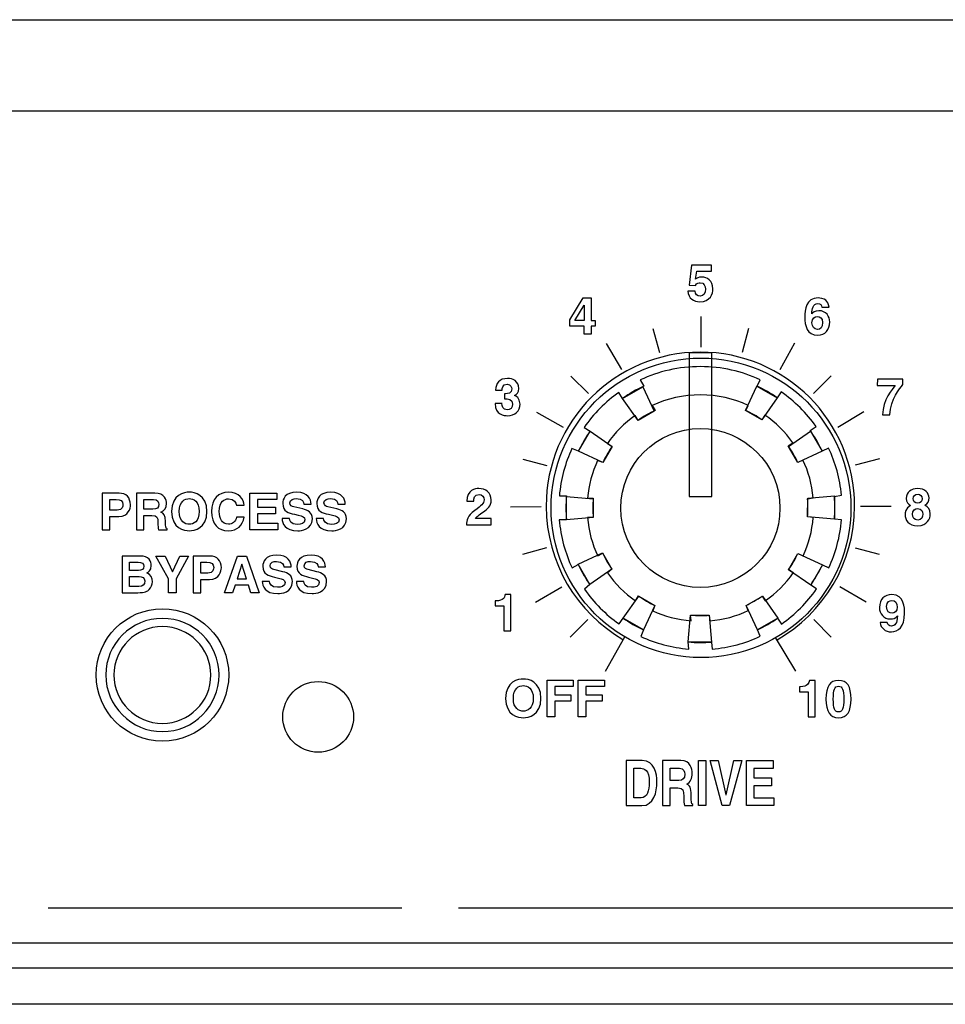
# Model space of a CAD drawing. Extents: x -133.2 to -114.2, y 153.6 to 155.3.
# Tile 4 of 14: x -128.3 to -126.6, y 153.6 to 155.3. Entities that reach past the tile are written whole.
import ezdxf

# ---------------------------------------------------------------- set-up
doc = ezdxf.new("R2010")
doc.units = 0
doc.header["$MEASUREMENT"] = 0
doc.layers.add('LAYER_1', color=160, linetype='CONTINUOUS')

# ---------------------------------------------------------------- blocks, each defined once
blk = doc.blocks.new('AI9-BLK133')
at = {"layer": 'LAYER_1', "color": 7}
for points in [[(1.796, -1.796), (2.256, -1.336), (2.54, -0.701), (2.54, 0), (2.54, 1.403), (1.403, 2.54), (0, 2.54), (-0.701, 2.54), (-1.336, 2.256), (-1.796, 1.796)], [(-1.796, 1.796), (-2.256, 1.336), (-2.54, 0.701), (-2.54, 0), (-2.54, -1.403), (-1.403, -2.54), (0, -2.54), (0.701, -2.54), (1.336, -2.256), (1.796, -1.796)], [(1.536, -1.536), (1.929, -1.142), (2.172, -0.6), (2.172, 0), (2.172, 1.199), (1.199, 2.172), (0, 2.172), (-0.6, 2.172), (-1.143, 1.929), (-1.536, 1.536)], [(-1.536, 1.536), (-1.929, 1.143), (-2.172, 0.6), (-2.172, 0), (-2.172, -1.199), (-1.199, -2.172), (0, -2.172), (0.6, -2.172), (1.143, -1.928), (1.536, -1.536)]]:
    blk.add_open_spline(points, degree=3, knots=[0, 0, 0, 0, 1, 1, 1, 2, 2, 2, 3, 3, 3, 3], dxfattribs=at)
blk = doc.blocks.new('AI9-BLK132')
at = {"layer": 'LAYER_1', "color": 7}
for points in [[(0.481, 0.385), (0.481, 6.841), (-0.535, 6.841), (-0.535, 0.385)], [(-2.611, 5.315), (-2.1, 4.223), (-2.825, 3.805), (-3.518, 4.793)], [(3.417, 4.826), (2.727, 3.837), (2.002, 4.256), (2.511, 5.35)], [(-4.97, 3.331), (-3.982, 2.641), (-4.401, 1.917), (-5.494, 2.426)], [(5.44, 2.424), (4.349, 1.913), (3.931, 2.638), (4.918, 3.331)], [(-6.036, 0.394), (-4.835, 0.291), (-4.836, -0.546), (-6.037, -0.652)], [(5.985, -0.629), (4.784, -0.526), (4.785, 0.311), (5.986, 0.417)], [(-5.512, -2.653), (-4.42, -2.141), (-4.002, -2.867), (-4.99, -3.559)], [(4.919, -3.583), (3.93, -2.893), (4.35, -2.168), (5.443, -2.677)], [(-3.485, -5.072), (-2.795, -4.083), (-2.07, -4.502), (-2.579, -5.596)], [(2.539, -5.589), (2.028, -4.497), (2.753, -4.08), (3.446, -5.067)], [(-0.575, -6.139), (-0.472, -4.938), (0.365, -4.939), (0.471, -6.14)]]:
    blk.add_lwpolyline(points, close=True, dxfattribs=at)
blk.add_circle((0, -0.117), 6.725, dxfattribs=at)
for points in [[(2.52, 5.342), (2.834, 5.195), (3.134, 5.022), (3.417, 4.826), (3.417, 4.826), (3.593, 5.089), (3.593, 5.089), (4.201, 4.667), (4.731, 4.141), (5.159, 3.537), (5.159, 3.537), (4.899, 3.355), (4.899, 3.355), (5.106, 3.063), (5.287, 2.752), (5.44, 2.424), (5.44, 2.424), (5.724, 2.566), (5.724, 2.566), (6.031, 1.913), (6.229, 1.2), (6.297, 0.449), (6.297, 0.449), (5.983, 0.393), (5.983, 0.393), (5.998, 0.222), (6.005, 0.048), (6.005, -0.128), (6.005, -0.297), (5.998, -0.464), (5.985, -0.629), (5.985, -0.629), (6.301, -0.655), (6.301, -0.655), (6.238, -1.417), (6.041, -2.141), (5.733, -2.803), (5.733, -2.803), (5.444, -2.672), (5.444, -2.672), (5.295, -2.992), (5.119, -3.296), (4.919, -3.583), (4.919, -3.583), (5.183, -3.759), (5.183, -3.759), (4.754, -4.374), (4.219, -4.909), (3.604, -5.338), (3.604, -5.338), (3.427, -5.074), (3.427, -5.074), (3.148, -5.27), (2.851, -5.442), (2.539, -5.589), (2.539, -5.589), (2.658, -5.884), (2.658, -5.884), (1.992, -6.195), (1.263, -6.394), (0.496, -6.457), (0.496, -6.457), (0.471, -6.14), (0.471, -6.14), (0.307, -6.154), (0.141, -6.161), (-0.027, -6.161), (-0.212, -6.161), (-0.395, -6.152), (-0.576, -6.136), (-0.576, -6.136), (-0.55, -6.457), (-0.55, -6.457), (-1.312, -6.395), (-2.036, -6.198), (-2.698, -5.89), (-2.698, -5.89), (-2.579, -5.596), (-2.579, -5.596), (-2.902, -5.445), (-3.209, -5.267), (-3.497, -5.063), (-3.497, -5.063), (-3.674, -5.327), (-3.674, -5.327), (-4.279, -4.902), (-4.807, -4.373), (-5.232, -3.767), (-5.232, -3.767), (-4.99, -3.559), (-4.99, -3.559), (-5.185, -3.277), (-5.357, -2.977), (-5.503, -2.663), (-5.503, -2.663), (-5.781, -2.817), (-5.781, -2.817), (-6.093, -2.15), (-6.293, -1.421), (-6.356, -0.653), (-6.356, -0.653), (-6.037, -0.652), (-6.037, -0.652), (-6.052, -0.479), (-6.06, -0.305), (-6.06, -0.128), (-6.06, 0.056), (-6.052, 0.239), (-6.035, 0.419), (-6.035, 0.419), (-6.354, 0.42), (-6.354, 0.42), (-6.289, 1.173), (-6.093, 1.889), (-5.789, 2.545), (-5.789, 2.545), (-5.494, 2.426), (-5.494, 2.426), (-5.345, 2.744), (-5.17, 3.046), (-4.97, 3.331), (-4.97, 3.331), (-5.243, 3.495), (-5.243, 3.495), (-4.818, 4.105), (-4.289, 4.637), (-3.682, 5.066), (-3.682, 5.066), (-3.518, 4.793), (-3.518, 4.793), (-3.217, 5.006), (-2.896, 5.193), (-2.558, 5.35), (-2.558, 5.35), (-2.723, 5.623), (-2.723, 5.623), (-1.905, 6.007), (-0.991, 6.222), (-0.027, 6.222), (0.929, 6.222), (1.836, 6.01), (2.649, 5.632), (2.649, 5.632), (2.52, 5.342), (2.52, 5.342)], [(2.01, 4.25), (2.262, 4.133), (2.502, 3.994), (2.728, 3.837), (2.728, 3.837), (2.869, 4.048), (2.869, 4.048), (3.355, 3.71), (3.78, 3.289), (4.122, 2.806), (4.122, 2.806), (3.913, 2.66), (3.913, 2.66), (4.079, 2.427), (4.224, 2.177), (4.347, 1.916), (4.347, 1.916), (4.574, 2.029), (4.574, 2.029), (4.819, 1.507), (4.978, 0.936), (5.032, 0.336), (5.032, 0.336), (4.781, 0.291), (4.781, 0.291), (4.793, 0.153), (4.799, 0.014), (4.799, -0.126), (4.799, -0.261), (4.793, -0.395), (4.782, -0.527), (4.782, -0.527), (5.035, -0.548), (5.035, -0.548), (4.985, -1.157), (4.828, -1.737), (4.581, -2.266), (4.581, -2.266), (4.35, -2.161), (4.35, -2.161), (4.231, -2.417), (4.09, -2.661), (3.93, -2.89), (3.93, -2.89), (4.141, -3.031), (4.141, -3.031), (3.797, -3.522), (3.369, -3.951), (2.878, -4.294), (2.878, -4.294), (2.736, -4.083), (2.736, -4.083), (2.513, -4.24), (2.275, -4.378), (2.026, -4.495), (2.026, -4.495), (2.121, -4.731), (2.121, -4.731), (1.588, -4.98), (1.005, -5.139), (0.391, -5.189), (0.391, -5.189), (0.372, -4.936), (0.372, -4.936), (0.24, -4.947), (0.107, -4.952), (-0.027, -4.952), (-0.175, -4.952), (-0.322, -4.946), (-0.466, -4.933), (-0.466, -4.933), (-0.445, -5.189), (-0.445, -5.189), (-1.055, -5.139), (-1.634, -4.982), (-2.164, -4.736), (-2.164, -4.736), (-2.069, -4.5), (-2.069, -4.5), (-2.327, -4.38), (-2.573, -4.237), (-2.803, -4.074), (-2.803, -4.074), (-2.944, -4.285), (-2.944, -4.285), (-3.429, -3.945), (-3.851, -3.522), (-4.191, -3.037), (-4.191, -3.037), (-3.997, -2.871), (-3.997, -2.871), (-4.154, -2.645), (-4.291, -2.406), (-4.408, -2.154), (-4.408, -2.154), (-4.631, -2.277), (-4.631, -2.277), (-4.88, -1.744), (-5.04, -1.161), (-5.09, -0.546), (-5.09, -0.546), (-4.835, -0.545), (-4.835, -0.545), (-4.847, -0.407), (-4.853, -0.267), (-4.853, -0.126), (-4.853, 0.021), (-4.847, 0.167), (-4.834, 0.311), (-4.834, 0.311), (-5.089, 0.312), (-5.089, 0.312), (-5.037, 0.915), (-4.88, 1.488), (-4.636, 2.012), (-4.636, 2.012), (-4.401, 1.917), (-4.401, 1.917), (-4.282, 2.171), (-4.141, 2.413), (-3.982, 2.641), (-3.982, 2.641), (-4.2, 2.772), (-4.2, 2.772), (-3.86, 3.26), (-3.437, 3.686), (-2.951, 4.029), (-2.951, 4.029), (-2.82, 3.81), (-2.82, 3.81), (-2.579, 3.981), (-2.322, 4.131), (-2.052, 4.256), (-2.052, 4.256), (-2.184, 4.475), (-2.184, 4.475), (-1.529, 4.782), (-0.798, 4.954), (-0.027, 4.954), (0.738, 4.954), (1.463, 4.785), (2.114, 4.482), (2.114, 4.482), (2.01, 4.25), (2.01, 4.25)]]:
    blk.add_open_spline(points, degree=3, knots=[0, 0, 0, 0, 1, 1, 1, 2, 2, 2, 3, 3, 3, 4, 4, 4, 5, 5, 5, 6, 6, 6, 7, 7, 7, 8, 8, 8, 9, 9, 9, 10, 10, 10, 11, 11, 11, 12, 12, 12, 13, 13, 13, 14, 14, 14, 15, 15, 15, 16, 16, 16, 17, 17, 17, 18, 18, 18, 19, 19, 19, 20, 20, 20, 21, 21, 21, 22, 22, 22, 23, 23, 23, 24, 24, 24, 25, 25, 25, 26, 26, 26, 27, 27, 27, 28, 28, 28, 29, 29, 29, 30, 30, 30, 31, 31, 31, 32, 32, 32, 33, 33, 33, 34, 34, 34, 35, 35, 35, 36, 36, 36, 37, 37, 37, 38, 38, 38, 39, 39, 39, 40, 40, 40, 41, 41, 41, 42, 42, 42, 43, 43, 43, 44, 44, 44, 45, 45, 45, 46, 46, 46, 47, 47, 47, 48, 48, 48, 48], dxfattribs=at)
blk = doc.blocks.new('AI9-BLK105')
at = {"layer": 'LAYER_1', "color": 7}
for points in [[(2.36, 1.943), (1.486, 1.943), (1.486, 1.597), (2.289, 1.597), (2.289, 1.306), (1.486, 1.306), (1.486, 0.879), (2.399, 0.879), (2.399, 0.588), (1.149, 0.588), (1.149, 2.234), (2.36, 2.234)], [(-2.155, -2.234), (-2.499, -2.234), (-2.499, -1.613), (-3.068, -0.588), (-2.662, -0.588), (-2.32, -1.303), (-1.995, -0.588), (-1.605, -0.588), (-2.155, -1.617)], [(0.365, -2.234), (0.002, -2.234), (0.59, -0.588), (0.986, -0.588), (1.566, -2.234), (1.193, -2.234), (1.087, -1.895), (0.479, -1.895)], [(0.571, -1.611), (0.991, -1.611), (0.787, -0.959), (0.782, -0.959)]]:
    blk.add_lwpolyline(points, close=True, dxfattribs=at)
for points, knots in [([(-5.132, 0.588), (-5.132, 0.588), (-5.476, 0.588), (-5.476, 0.588), (-5.476, 0.588), (-5.476, 2.234), (-5.476, 2.234), (-5.476, 2.234), (-4.723, 2.234), (-4.723, 2.234), (-4.405, 2.234), (-4.212, 2.03), (-4.212, 1.707), (-4.212, 1.558), (-4.295, 1.182), (-4.737, 1.182), (-4.737, 1.182), (-5.132, 1.182), (-5.132, 1.182), (-5.132, 1.182), (-5.132, 0.588), (-5.132, 0.588)], [0, 0, 0, 0, 1, 1, 1, 2, 2, 2, 3, 3, 3, 4, 4, 4, 5, 5, 5, 6, 6, 6, 7, 7, 7, 7]), ([(-3.946, 2.234), (-3.946, 2.234), (-3.114, 2.234), (-3.114, 2.234), (-2.676, 2.234), (-2.595, 1.911), (-2.595, 1.769), (-2.595, 1.588), (-2.687, 1.432), (-2.85, 1.377), (-2.715, 1.317), (-2.641, 1.267), (-2.641, 0.959), (-2.641, 0.719), (-2.641, 0.659), (-2.568, 0.631), (-2.568, 0.631), (-2.568, 0.588), (-2.568, 0.588), (-2.568, 0.588), (-2.949, 0.588), (-2.949, 0.588), (-2.971, 0.666), (-2.985, 0.751), (-2.985, 0.92), (-2.985, 1.145), (-2.999, 1.232), (-3.254, 1.232), (-3.254, 1.232), (-3.609, 1.232), (-3.609, 1.232), (-3.609, 1.232), (-3.609, 0.588), (-3.609, 0.588), (-3.609, 0.588), (-3.946, 0.588), (-3.946, 0.588), (-3.946, 0.588), (-3.946, 2.234), (-3.946, 2.234)], [0, 0, 0, 0, 1, 1, 1, 2, 2, 2, 3, 3, 3, 4, 4, 4, 5, 5, 5, 6, 6, 6, 7, 7, 7, 8, 8, 8, 9, 9, 9, 10, 10, 10, 11, 11, 11, 12, 12, 12, 13, 13, 13, 13]), ([(-1.573, 2.278), (-1.355, 2.278), (-0.782, 2.184), (-0.782, 1.411), (-0.782, 0.638), (-1.355, 0.544), (-1.573, 0.544), (-1.791, 0.544), (-2.364, 0.638), (-2.364, 1.411), (-2.364, 2.184), (-1.791, 2.278), (-1.573, 2.278)], [0, 0, 0, 0, 1, 1, 1, 2, 2, 2, 3, 3, 3, 4, 4, 4, 4]), ([(0.544, 1.696), (0.516, 1.794), (0.463, 1.98), (0.179, 1.98), (0.014, 1.98), (-0.229, 1.87), (-0.229, 1.404), (-0.229, 1.108), (-0.112, 0.842), (0.179, 0.842), (0.369, 0.842), (0.502, 0.95), (0.544, 1.152), (0.544, 1.152), (0.888, 1.152), (0.888, 1.152), (0.819, 0.794), (0.585, 0.544), (0.172, 0.544), (-0.266, 0.544), (-0.58, 0.84), (-0.58, 1.409), (-0.58, 1.984), (-0.247, 2.278), (0.177, 2.278), (0.67, 2.278), (0.869, 1.939), (0.888, 1.696), (0.888, 1.696), (0.544, 1.696), (0.544, 1.696)], [0, 0, 0, 0, 1, 1, 1, 2, 2, 2, 3, 3, 3, 4, 4, 4, 5, 5, 5, 6, 6, 6, 7, 7, 7, 8, 8, 8, 9, 9, 9, 10, 10, 10, 10]), ([(2.924, 1.095), (2.926, 1.003), (2.972, 0.829), (3.272, 0.829), (3.435, 0.829), (3.616, 0.868), (3.616, 1.042), (3.616, 1.17), (3.493, 1.205), (3.318, 1.246), (3.318, 1.246), (3.142, 1.287), (3.142, 1.287), (2.876, 1.349), (2.619, 1.409), (2.619, 1.771), (2.619, 1.955), (2.717, 2.278), (3.252, 2.278), (3.756, 2.278), (3.891, 1.948), (3.894, 1.746), (3.894, 1.746), (3.564, 1.746), (3.564, 1.746), (3.554, 1.819), (3.527, 1.994), (3.227, 1.994), (3.096, 1.994), (2.94, 1.945), (2.94, 1.796), (2.94, 1.668), (3.045, 1.64), (3.114, 1.624), (3.114, 1.624), (3.515, 1.526), (3.515, 1.526), (3.74, 1.471), (3.947, 1.379), (3.947, 1.083), (3.947, 0.588), (3.442, 0.544), (3.298, 0.544), (2.697, 0.544), (2.594, 0.891), (2.594, 1.095), (2.594, 1.095), (2.924, 1.095), (2.924, 1.095)], [0, 0, 0, 0, 1, 1, 1, 2, 2, 2, 3, 3, 3, 4, 4, 4, 5, 5, 5, 6, 6, 6, 7, 7, 7, 8, 8, 8, 9, 9, 9, 10, 10, 10, 11, 11, 11, 12, 12, 12, 13, 13, 13, 14, 14, 14, 15, 15, 15, 16, 16, 16, 16]), ([(4.453, 1.095), (4.456, 1.003), (4.501, 0.829), (4.802, 0.829), (4.965, 0.829), (5.146, 0.868), (5.146, 1.042), (5.146, 1.17), (5.022, 1.205), (4.848, 1.246), (4.848, 1.246), (4.671, 1.287), (4.671, 1.287), (4.405, 1.349), (4.148, 1.409), (4.148, 1.771), (4.148, 1.955), (4.247, 2.278), (4.781, 2.278), (5.286, 2.278), (5.421, 1.948), (5.423, 1.746), (5.423, 1.746), (5.093, 1.746), (5.093, 1.746), (5.084, 1.819), (5.056, 1.994), (4.756, 1.994), (4.625, 1.994), (4.469, 1.945), (4.469, 1.796), (4.469, 1.668), (4.575, 1.64), (4.644, 1.624), (4.644, 1.624), (5.045, 1.526), (5.045, 1.526), (5.27, 1.471), (5.476, 1.379), (5.476, 1.083), (5.476, 0.588), (4.972, 0.544), (4.827, 0.544), (4.226, 0.544), (4.123, 0.891), (4.123, 1.095), (4.123, 1.095), (4.453, 1.095), (4.453, 1.095)], [0, 0, 0, 0, 1, 1, 1, 2, 2, 2, 3, 3, 3, 4, 4, 4, 5, 5, 5, 6, 6, 6, 7, 7, 7, 8, 8, 8, 9, 9, 9, 10, 10, 10, 11, 11, 11, 12, 12, 12, 13, 13, 13, 14, 14, 14, 15, 15, 15, 16, 16, 16, 16]), ([(-4.813, 1.466), (-4.556, 1.466), (-4.556, 1.65), (-4.556, 1.723), (-4.556, 1.883), (-4.645, 1.95), (-4.859, 1.95), (-4.859, 1.95), (-5.132, 1.95), (-5.132, 1.95), (-5.132, 1.95), (-5.132, 1.466), (-5.132, 1.466), (-5.132, 1.466), (-4.813, 1.466), (-4.813, 1.466)], [0, 0, 0, 0, 1, 1, 1, 2, 2, 2, 3, 3, 3, 4, 4, 4, 5, 5, 5, 5]), ([(-3.205, 1.51), (-3.027, 1.51), (-2.939, 1.572), (-2.939, 1.734), (-2.939, 1.822), (-2.978, 1.95), (-3.18, 1.95), (-3.18, 1.95), (-3.609, 1.95), (-3.609, 1.95), (-3.609, 1.95), (-3.609, 1.51), (-3.609, 1.51), (-3.609, 1.51), (-3.205, 1.51), (-3.205, 1.51)], [0, 0, 0, 0, 1, 1, 1, 2, 2, 2, 3, 3, 3, 4, 4, 4, 5, 5, 5, 5]), ([(-1.573, 0.836), (-1.387, 0.836), (-1.126, 0.95), (-1.126, 1.411), (-1.126, 1.872), (-1.387, 1.987), (-1.573, 1.987), (-1.758, 1.987), (-2.02, 1.872), (-2.02, 1.411), (-2.02, 0.95), (-1.758, 0.836), (-1.573, 0.836)], [0, 0, 0, 0, 1, 1, 1, 2, 2, 2, 3, 3, 3, 4, 4, 4, 4]), ([(-4.583, -0.588), (-4.583, -0.588), (-3.783, -0.588), (-3.783, -0.588), (-3.38, -0.588), (-3.277, -0.84), (-3.277, -1.01), (-3.277, -1.246), (-3.41, -1.313), (-3.478, -1.347), (-3.277, -1.423), (-3.224, -1.583), (-3.224, -1.746), (-3.224, -1.877), (-3.279, -2), (-3.366, -2.085), (-3.46, -2.177), (-3.549, -2.234), (-3.886, -2.234), (-3.886, -2.234), (-4.583, -2.234), (-4.583, -2.234), (-4.583, -2.234), (-4.583, -0.588), (-4.583, -0.588)], [0, 0, 0, 0, 1, 1, 1, 2, 2, 2, 3, 3, 3, 4, 4, 4, 5, 5, 5, 6, 6, 6, 7, 7, 7, 8, 8, 8, 8]), ([(-4.253, -1.232), (-4.253, -1.232), (-3.85, -1.232), (-3.85, -1.232), (-3.714, -1.232), (-3.607, -1.18), (-3.607, -1.049), (-3.607, -0.913), (-3.703, -0.872), (-3.859, -0.872), (-3.859, -0.872), (-4.253, -0.872), (-4.253, -0.872), (-4.253, -0.872), (-4.253, -1.232), (-4.253, -1.232)], [0, 0, 0, 0, 1, 1, 1, 2, 2, 2, 3, 3, 3, 4, 4, 4, 5, 5, 5, 5]), ([(-1.055, -2.234), (-1.055, -2.234), (-1.398, -2.234), (-1.398, -2.234), (-1.398, -2.234), (-1.398, -0.588), (-1.398, -0.588), (-1.398, -0.588), (-0.646, -0.588), (-0.646, -0.588), (-0.328, -0.588), (-0.135, -0.792), (-0.135, -1.115), (-0.135, -1.264), (-0.218, -1.64), (-0.66, -1.64), (-0.66, -1.64), (-1.055, -1.64), (-1.055, -1.64), (-1.055, -1.64), (-1.055, -2.234), (-1.055, -2.234)], [0, 0, 0, 0, 1, 1, 1, 2, 2, 2, 3, 3, 3, 4, 4, 4, 5, 5, 5, 6, 6, 6, 7, 7, 7, 7]), ([(-0.736, -1.356), (-0.479, -1.356), (-0.479, -1.173), (-0.479, -1.099), (-0.479, -0.939), (-0.568, -0.872), (-0.782, -0.872), (-0.782, -0.872), (-1.055, -0.872), (-1.055, -0.872), (-1.055, -0.872), (-1.055, -1.356), (-1.055, -1.356), (-1.055, -1.356), (-0.736, -1.356), (-0.736, -1.356)], [0, 0, 0, 0, 1, 1, 1, 2, 2, 2, 3, 3, 3, 4, 4, 4, 5, 5, 5, 5]), ([(2.032, -1.728), (2.034, -1.819), (2.08, -1.994), (2.38, -1.994), (2.543, -1.994), (2.724, -1.955), (2.724, -1.78), (2.724, -1.652), (2.6, -1.617), (2.426, -1.576), (2.426, -1.576), (2.25, -1.535), (2.25, -1.535), (1.984, -1.473), (1.727, -1.413), (1.727, -1.051), (1.727, -0.868), (1.825, -0.544), (2.36, -0.544), (2.864, -0.544), (3, -0.875), (3.002, -1.076), (3.002, -1.076), (2.672, -1.076), (2.672, -1.076), (2.662, -1.003), (2.635, -0.829), (2.334, -0.829), (2.204, -0.829), (2.048, -0.877), (2.048, -1.026), (2.048, -1.154), (2.153, -1.182), (2.222, -1.198), (2.222, -1.198), (2.624, -1.296), (2.624, -1.296), (2.848, -1.352), (3.055, -1.443), (3.055, -1.739), (3.055, -2.234), (2.55, -2.278), (2.406, -2.278), (1.805, -2.278), (1.702, -1.932), (1.702, -1.728), (1.702, -1.728), (2.032, -1.728), (2.032, -1.728)], [0, 0, 0, 0, 1, 1, 1, 2, 2, 2, 3, 3, 3, 4, 4, 4, 5, 5, 5, 6, 6, 6, 7, 7, 7, 8, 8, 8, 9, 9, 9, 10, 10, 10, 11, 11, 11, 12, 12, 12, 13, 13, 13, 14, 14, 14, 15, 15, 15, 16, 16, 16, 16]), ([(3.561, -1.728), (3.564, -1.819), (3.61, -1.994), (3.91, -1.994), (4.073, -1.994), (4.254, -1.955), (4.254, -1.78), (4.254, -1.652), (4.13, -1.617), (3.956, -1.576), (3.956, -1.576), (3.779, -1.535), (3.779, -1.535), (3.513, -1.473), (3.256, -1.413), (3.256, -1.051), (3.256, -0.868), (3.355, -0.544), (3.889, -0.544), (4.394, -0.544), (4.529, -0.875), (4.531, -1.076), (4.531, -1.076), (4.201, -1.076), (4.201, -1.076), (4.192, -1.003), (4.164, -0.829), (3.864, -0.829), (3.733, -0.829), (3.577, -0.877), (3.577, -1.026), (3.577, -1.154), (3.683, -1.182), (3.752, -1.198), (3.752, -1.198), (4.153, -1.296), (4.153, -1.296), (4.378, -1.352), (4.584, -1.443), (4.584, -1.739), (4.584, -2.234), (4.08, -2.278), (3.935, -2.278), (3.334, -2.278), (3.231, -1.932), (3.231, -1.728), (3.231, -1.728), (3.561, -1.728), (3.561, -1.728)], [0, 0, 0, 0, 1, 1, 1, 2, 2, 2, 3, 3, 3, 4, 4, 4, 5, 5, 5, 6, 6, 6, 7, 7, 7, 8, 8, 8, 9, 9, 9, 10, 10, 10, 11, 11, 11, 12, 12, 12, 13, 13, 13, 14, 14, 14, 15, 15, 15, 16, 16, 16, 16]), ([(-4.253, -1.95), (-4.253, -1.95), (-3.831, -1.95), (-3.831, -1.95), (-3.664, -1.95), (-3.568, -1.877), (-3.568, -1.709), (-3.568, -1.565), (-3.692, -1.51), (-3.815, -1.51), (-3.815, -1.51), (-4.253, -1.51), (-4.253, -1.51), (-4.253, -1.51), (-4.253, -1.95), (-4.253, -1.95)], [0, 0, 0, 0, 1, 1, 1, 2, 2, 2, 3, 3, 3, 4, 4, 4, 5, 5, 5, 5])]:
    blk.add_open_spline(points, degree=3, knots=knots, dxfattribs=at)
blk = doc.blocks.new('AI9-BLK83')
at = {"layer": 'LAYER_1', "color": 7}
for points in [[(0.26, -1.013), (-0.079, -1.013), (-0.079, 1.013), (0.26, 1.013)], [(1.515, 1.013), (1.867, 1.013), (1.316, -1.013), (0.993, -1.013), (0.447, 1.013), (0.811, 1.013), (1.158, -0.522), (1.163, -0.522)], [(3.274, 0.655), (2.414, 0.655), (2.414, 0.229), (3.204, 0.229), (3.204, -0.13), (2.414, -0.13), (2.414, -0.655), (3.312, -0.655), (3.312, -1.013), (2.082, -1.013), (2.082, 1.013), (3.274, 1.013)]]:
    blk.add_lwpolyline(points, close=True, dxfattribs=at)
for points, knots in [([(-3.312, 1.013), (-3.312, 1.013), (-2.596, 1.013), (-2.596, 1.013), (-2.05, 1.013), (-1.937, 0.432), (-1.937, 0.048), (-1.937, -0.387), (-2.075, -1.013), (-2.61, -1.013), (-2.61, -1.013), (-3.312, -1.013), (-3.312, -1.013), (-3.312, -1.013), (-3.312, 1.013), (-3.312, 1.013)], [0, 0, 0, 0, 1, 1, 1, 2, 2, 2, 3, 3, 3, 4, 4, 4, 5, 5, 5, 5]), ([(-1.682, 1.013), (-1.682, 1.013), (-0.862, 1.013), (-0.862, 1.013), (-0.431, 1.013), (-0.352, 0.615), (-0.352, 0.44), (-0.352, 0.217), (-0.442, 0.025), (-0.603, -0.042), (-0.47, -0.116), (-0.397, -0.178), (-0.397, -0.556), (-0.397, -0.852), (-0.397, -0.926), (-0.325, -0.96), (-0.325, -0.96), (-0.325, -1.013), (-0.325, -1.013), (-0.325, -1.013), (-0.7, -1.013), (-0.7, -1.013), (-0.723, -0.917), (-0.736, -0.813), (-0.736, -0.604), (-0.736, -0.327), (-0.75, -0.22), (-1, -0.22), (-1, -0.22), (-1.35, -0.22), (-1.35, -0.22), (-1.35, -0.22), (-1.35, -1.013), (-1.35, -1.013), (-1.35, -1.013), (-1.682, -1.013), (-1.682, -1.013), (-1.682, -1.013), (-1.682, 1.013), (-1.682, 1.013)], [0, 0, 0, 0, 1, 1, 1, 2, 2, 2, 3, 3, 3, 4, 4, 4, 5, 5, 5, 6, 6, 6, 7, 7, 7, 8, 8, 8, 9, 9, 9, 10, 10, 10, 11, 11, 11, 12, 12, 12, 13, 13, 13, 13]), ([(-2.98, -0.663), (-2.98, -0.663), (-2.651, -0.663), (-2.651, -0.663), (-2.375, -0.663), (-2.283, -0.316), (-2.283, 0.017), (-2.283, 0.615), (-2.511, 0.663), (-2.655, 0.663), (-2.655, 0.663), (-2.98, 0.663), (-2.98, 0.663), (-2.98, 0.663), (-2.98, -0.663), (-2.98, -0.663)], [0, 0, 0, 0, 1, 1, 1, 2, 2, 2, 3, 3, 3, 4, 4, 4, 5, 5, 5, 5]), ([(-0.953, 0.121), (-0.777, 0.121), (-0.691, 0.198), (-0.691, 0.398), (-0.691, 0.505), (-0.729, 0.663), (-0.928, 0.663), (-0.928, 0.663), (-1.35, 0.663), (-1.35, 0.663), (-1.35, 0.663), (-1.35, 0.121), (-1.35, 0.121), (-1.35, 0.121), (-0.953, 0.121), (-0.953, 0.121)], [0, 0, 0, 0, 1, 1, 1, 2, 2, 2, 3, 3, 3, 4, 4, 4, 5, 5, 5, 5])]:
    blk.add_open_spline(points, degree=3, knots=knots, dxfattribs=at)
blk = doc.blocks.new('AI9-BLK82')
at = {"layer": 'LAYER_1', "color": 7}
for points in [[(-0.014, -0.823), (-0.358, -0.823), (-0.358, 0.823), (0.814, 0.823), (0.814, 0.532), (-0.014, 0.532), (-0.014, 0.161), (0.711, 0.161), (0.711, -0.131), (-0.014, -0.131)], [(1.387, -0.823), (1.043, -0.823), (1.043, 0.823), (2.215, 0.823), (2.215, 0.532), (1.387, 0.532), (1.387, 0.161), (2.112, 0.161), (2.112, -0.131), (1.387, -0.131)]]:
    blk.add_lwpolyline(points, close=True, dxfattribs=at)
for points in [[(-1.424, 0.867), (-1.206, 0.867), (-0.633, 0.773), (-0.633, 0), (-0.633, -0.773), (-1.206, -0.867), (-1.424, -0.867), (-1.642, -0.867), (-2.215, -0.773), (-2.215, 0), (-2.215, 0.773), (-1.642, 0.867), (-1.424, 0.867)], [(-1.424, -0.575), (-1.238, -0.575), (-0.977, -0.461), (-0.977, 0), (-0.977, 0.461), (-1.238, 0.576), (-1.424, 0.576), (-1.61, 0.576), (-1.871, 0.461), (-1.871, 0), (-1.871, -0.461), (-1.61, -0.575), (-1.424, -0.575)]]:
    blk.add_open_spline(points, degree=3, knots=[0, 0, 0, 0, 1, 1, 1, 2, 2, 2, 3, 3, 3, 4, 4, 4, 4], dxfattribs=at)
blk = doc.blocks.new('AI9-BLK81')
at = {"layer": 'LAYER_1', "color": 7}
for points, knots in [([(-1.159, 0.554), (-1.159, 0.554), (-1.113, 0.554), (-1.113, 0.554), (-0.804, 0.554), (-0.721, 0.714), (-0.714, 0.836), (-0.714, 0.836), (-0.451, 0.836), (-0.451, 0.836), (-0.451, 0.836), (-0.451, -0.792), (-0.451, -0.792), (-0.451, -0.792), (-0.772, -0.792), (-0.772, -0.792), (-0.772, -0.792), (-0.772, 0.329), (-0.772, 0.329), (-0.772, 0.329), (-1.159, 0.329), (-1.159, 0.329), (-1.159, 0.329), (-1.159, 0.554), (-1.159, 0.554)], [0, 0, 0, 0, 1, 1, 1, 2, 2, 2, 3, 3, 3, 4, 4, 4, 5, 5, 5, 6, 6, 6, 7, 7, 7, 8, 8, 8, 8]), ([(0.595, 0.836), (0.978, 0.836), (1.159, 0.572), (1.159, 0.001), (1.159, -0.57), (0.978, -0.836), (0.595, -0.836), (0.212, -0.836), (0.031, -0.57), (0.031, 0.001), (0.031, 0.572), (0.212, 0.836), (0.595, 0.836)], [0, 0, 0, 0, 1, 1, 1, 2, 2, 2, 3, 3, 3, 4, 4, 4, 4]), ([(0.595, -0.579), (0.778, -0.579), (0.829, -0.418), (0.829, 0.001), (0.829, 0.421), (0.778, 0.579), (0.595, 0.579), (0.412, 0.579), (0.361, 0.421), (0.361, 0.001), (0.361, -0.418), (0.412, -0.579), (0.595, -0.579)], [0, 0, 0, 0, 1, 1, 1, 2, 2, 2, 3, 3, 3, 4, 4, 4, 4])]:
    blk.add_open_spline(points, degree=3, knots=knots, dxfattribs=at)
blk = doc.blocks.new('AI9-BLK80')
at = {"layer": 'LAYER_1', "color": 7}
blk.add_lwpolyline([(-4.625, 9.392), (-4.806, 9.392), (-4.806, 9.032), (-5.127, 9.032), (-5.127, 9.392), (-5.769, 9.392), (-5.769, 9.669), (-5.17, 10.66), (-4.806, 10.66), (-4.806, 9.642), (-4.625, 9.642)], close=True, dxfattribs=at)
for points, knots in [([(-0.13, 11.507), (-0.07, 11.548), (0.003, 11.597), (0.162, 11.597), (0.379, 11.597), (0.655, 11.445), (0.655, 11.072), (0.655, 10.849), (0.542, 10.487), (0.063, 10.487), (-0.192, 10.487), (-0.451, 10.638), (-0.467, 10.966), (-0.467, 10.966), (-0.146, 10.966), (-0.146, 10.966), (-0.132, 10.833), (-0.061, 10.744), (0.081, 10.744), (0.235, 10.744), (0.324, 10.874), (0.324, 11.049), (0.324, 11.193), (0.256, 11.34), (0.086, 11.34), (0.042, 11.34), (-0.068, 11.338), (-0.13, 11.223), (-0.13, 11.223), (-0.416, 11.237), (-0.416, 11.237), (-0.416, 11.237), (-0.304, 12.131), (-0.304, 12.131), (-0.304, 12.131), (0.59, 12.131), (0.59, 12.131), (0.59, 12.131), (0.59, 11.86), (0.59, 11.86), (0.59, 11.86), (-0.072, 11.86), (-0.072, 11.86), (-0.072, 11.86), (-0.13, 11.507), (-0.13, 11.507)], [0, 0, 0, 0, 1, 1, 1, 2, 2, 2, 3, 3, 3, 4, 4, 4, 5, 5, 5, 6, 6, 6, 7, 7, 7, 8, 8, 8, 9, 9, 9, 10, 10, 10, 11, 11, 11, 12, 12, 12, 13, 13, 13, 14, 14, 14, 15, 15, 15, 15]), ([(5.546, 10.247), (5.537, 10.339), (5.477, 10.403), (5.358, 10.403), (5.149, 10.403), (5.101, 10.165), (5.09, 9.954), (5.09, 9.954), (5.094, 9.949), (5.094, 9.949), (5.138, 10.009), (5.218, 10.084), (5.399, 10.084), (5.736, 10.084), (5.897, 9.825), (5.897, 9.582), (5.897, 9.227), (5.679, 8.988), (5.365, 8.988), (4.872, 8.988), (4.776, 9.401), (4.776, 9.807), (4.776, 10.116), (4.817, 10.66), (5.381, 10.66), (5.448, 10.66), (5.633, 10.635), (5.714, 10.554), (5.803, 10.467), (5.835, 10.419), (5.865, 10.247), (5.865, 10.247), (5.546, 10.247), (5.546, 10.247)], [0, 0, 0, 0, 1, 1, 1, 2, 2, 2, 3, 3, 3, 4, 4, 4, 5, 5, 5, 6, 6, 6, 7, 7, 7, 8, 8, 8, 9, 9, 9, 10, 10, 10, 11, 11, 11, 11]), ([(-5.127, 9.642), (-5.127, 10.036), (-5.12, 10.291), (-5.12, 10.341), (-5.12, 10.341), (-5.124, 10.341), (-5.124, 10.341), (-5.124, 10.341), (-5.533, 9.642), (-5.533, 9.642), (-5.533, 9.642), (-5.127, 9.642), (-5.127, 9.642)], [0, 0, 0, 0, 1, 1, 1, 2, 2, 2, 3, 3, 3, 4, 4, 4, 4]), ([(5.342, 9.827), (5.221, 9.827), (5.097, 9.752), (5.097, 9.548), (5.097, 9.371), (5.198, 9.245), (5.351, 9.245), (5.468, 9.245), (5.576, 9.334), (5.576, 9.555), (5.576, 9.761), (5.443, 9.827), (5.342, 9.827)], [0, 0, 0, 0, 1, 1, 1, 2, 2, 2, 3, 3, 3, 4, 4, 4, 4]), ([(-8.694, 6.358), (-8.694, 6.358), (-8.643, 6.358), (-8.643, 6.358), (-8.547, 6.358), (-8.37, 6.367), (-8.37, 6.578), (-8.37, 6.638), (-8.398, 6.787), (-8.574, 6.787), (-8.795, 6.787), (-8.795, 6.578), (-8.795, 6.521), (-8.795, 6.521), (-9.093, 6.521), (-9.093, 6.521), (-9.093, 6.826), (-8.921, 7.044), (-8.554, 7.044), (-8.336, 7.044), (-8.049, 6.934), (-8.049, 6.59), (-8.049, 6.425), (-8.152, 6.322), (-8.244, 6.28), (-8.244, 6.28), (-8.244, 6.276), (-8.244, 6.276), (-8.187, 6.26), (-7.999, 6.175), (-7.999, 5.897), (-7.999, 5.59), (-8.226, 5.372), (-8.554, 5.372), (-8.707, 5.372), (-9.12, 5.407), (-9.12, 5.916), (-9.12, 5.916), (-8.806, 5.916), (-8.806, 5.916), (-8.806, 5.916), (-8.808, 5.914), (-8.808, 5.914), (-8.808, 5.826), (-8.786, 5.629), (-8.57, 5.629), (-8.442, 5.629), (-8.329, 5.716), (-8.329, 5.897), (-8.329, 6.12), (-8.545, 6.129), (-8.694, 6.129), (-8.694, 6.129), (-8.694, 6.358), (-8.694, 6.358)], [0, 0, 0, 0, 1, 1, 1, 2, 2, 2, 3, 3, 3, 4, 4, 4, 5, 5, 5, 6, 6, 6, 7, 7, 7, 8, 8, 8, 9, 9, 9, 10, 10, 10, 11, 11, 11, 12, 12, 12, 13, 13, 13, 14, 14, 14, 15, 15, 15, 16, 16, 16, 17, 17, 17, 18, 18, 18, 18]), ([(9.179, 6.769), (9.023, 6.599), (8.624, 6.117), (8.585, 5.416), (8.585, 5.416), (8.254, 5.416), (8.254, 5.416), (8.289, 6.067), (8.697, 6.585), (8.835, 6.732), (8.835, 6.732), (8.025, 6.732), (8.025, 6.732), (8.025, 6.732), (8.032, 7.016), (8.032, 7.016), (8.032, 7.016), (9.179, 7.016), (9.179, 7.016), (9.179, 7.016), (9.179, 6.769), (9.179, 6.769)], [0, 0, 0, 0, 1, 1, 1, 2, 2, 2, 3, 3, 3, 4, 4, 4, 5, 5, 5, 6, 6, 6, 7, 7, 7, 7]), ([(-10.383, 1.529), (-10.383, 2.059), (-9.995, 2.105), (-9.851, 2.105), (-9.539, 2.105), (-9.291, 1.922), (-9.291, 1.591), (-9.291, 1.312), (-9.473, 1.169), (-9.631, 1.062), (-9.846, 0.91), (-9.959, 0.837), (-9.995, 0.761), (-9.995, 0.761), (-9.289, 0.761), (-9.289, 0.761), (-9.289, 0.761), (-9.289, 0.477), (-9.289, 0.477), (-9.289, 0.477), (-10.401, 0.477), (-10.401, 0.477), (-10.39, 0.667), (-10.376, 0.867), (-10.023, 1.124), (-9.729, 1.337), (-9.613, 1.419), (-9.613, 1.603), (-9.613, 1.711), (-9.681, 1.835), (-9.837, 1.835), (-10.062, 1.835), (-10.069, 1.649), (-10.071, 1.529), (-10.071, 1.529), (-10.383, 1.529), (-10.383, 1.529)], [0, 0, 0, 0, 1, 1, 1, 2, 2, 2, 3, 3, 3, 4, 4, 4, 5, 5, 5, 6, 6, 6, 7, 7, 7, 8, 8, 8, 9, 9, 9, 10, 10, 10, 11, 11, 11, 12, 12, 12, 12]), ([(9.84, 0.433), (9.42, 0.433), (9.276, 0.706), (9.276, 0.929), (9.276, 1.011), (9.276, 1.227), (9.524, 1.342), (9.395, 1.406), (9.326, 1.509), (9.326, 1.66), (9.326, 1.938), (9.549, 2.105), (9.833, 2.105), (10.17, 2.105), (10.349, 1.905), (10.349, 1.681), (10.349, 1.541), (10.292, 1.422), (10.161, 1.353), (10.317, 1.275), (10.404, 1.172), (10.404, 0.961), (10.404, 0.754), (10.271, 0.433), (9.84, 0.433)], [0, 0, 0, 0, 1, 1, 1, 2, 2, 2, 3, 3, 3, 4, 4, 4, 5, 5, 5, 6, 6, 6, 7, 7, 7, 8, 8, 8, 8]), ([(10.042, 1.646), (10.042, 1.77), (9.957, 1.848), (9.854, 1.848), (9.709, 1.848), (9.634, 1.766), (9.634, 1.646), (9.634, 1.55), (9.705, 1.445), (9.842, 1.445), (9.968, 1.445), (10.042, 1.529), (10.042, 1.646)], [0, 0, 0, 0, 1, 1, 1, 2, 2, 2, 3, 3, 3, 4, 4, 4, 4]), ([(9.835, 1.202), (9.718, 1.202), (9.606, 1.126), (9.606, 0.949), (9.606, 0.793), (9.696, 0.69), (9.842, 0.69), (10.01, 0.69), (10.074, 0.835), (10.074, 0.947), (10.074, 1.062), (10.014, 1.202), (9.835, 1.202)], [0, 0, 0, 0, 1, 1, 1, 2, 2, 2, 3, 3, 3, 4, 4, 4, 4]), ([(-9.112, -2.94), (-9.112, -2.94), (-9.066, -2.94), (-9.066, -2.94), (-8.757, -2.94), (-8.674, -2.779), (-8.667, -2.658), (-8.667, -2.658), (-8.404, -2.658), (-8.404, -2.658), (-8.404, -2.658), (-8.404, -4.286), (-8.404, -4.286), (-8.404, -4.286), (-8.725, -4.286), (-8.725, -4.286), (-8.725, -4.286), (-8.725, -3.164), (-8.725, -3.164), (-8.725, -3.164), (-9.112, -3.164), (-9.112, -3.164), (-9.112, -3.164), (-9.112, -2.94), (-9.112, -2.94)], [0, 0, 0, 0, 1, 1, 1, 2, 2, 2, 3, 3, 3, 4, 4, 4, 5, 5, 5, 6, 6, 6, 7, 7, 7, 8, 8, 8, 8]), ([(8.476, -3.909), (8.476, -3.909), (8.476, -3.912), (8.476, -3.912), (8.494, -4.024), (8.565, -4.072), (8.664, -4.072), (8.797, -4.072), (8.93, -3.96), (8.932, -3.618), (8.932, -3.618), (8.927, -3.614), (8.927, -3.614), (8.854, -3.724), (8.728, -3.751), (8.618, -3.751), (8.306, -3.751), (8.125, -3.515), (8.125, -3.242), (8.125, -2.843), (8.361, -2.658), (8.68, -2.658), (9.244, -2.658), (9.253, -3.265), (9.253, -3.494), (9.253, -4.125), (8.955, -4.329), (8.661, -4.329), (8.384, -4.329), (8.184, -4.169), (8.157, -3.909), (8.157, -3.909), (8.476, -3.909), (8.476, -3.909)], [0, 0, 0, 0, 1, 1, 1, 2, 2, 2, 3, 3, 3, 4, 4, 4, 5, 5, 5, 6, 6, 6, 7, 7, 7, 8, 8, 8, 9, 9, 9, 10, 10, 10, 11, 11, 11, 11]), ([(8.687, -3.494), (8.799, -3.494), (8.923, -3.414), (8.923, -3.222), (8.923, -3.036), (8.843, -2.921), (8.677, -2.921), (8.595, -2.921), (8.446, -2.962), (8.446, -3.196), (8.446, -3.442), (8.565, -3.494), (8.687, -3.494)], [0, 0, 0, 0, 1, 1, 1, 2, 2, 2, 3, 3, 3, 4, 4, 4, 4])]:
    blk.add_open_spline(points, degree=3, knots=knots, dxfattribs=at)
for name, p in [('AI9-BLK82', (-6.427, -7.316)), ('AI9-BLK81', (5.693, -7.347)), ('AI9-BLK83', (0.081, -11.118))]:
    blk.add_blockref(name, p, dxfattribs=at)
blk = doc.blocks.new('AI9-BLK79')
at = {"layer": 'LAYER_1', "color": 7}
for p, q in [((-2.151, 6.925), (-1.862, 5.848)), ((2.135, 6.926), (1.846, 5.848)), ((-5.83, 4.79), (-5.043, 3.999)), ((5.835, 4.793), (5.052, 3.999)), ((-7.989, 1.058), (-6.91, 0.776)), ((8.003, 1.074), (6.926, 0.784)), ((-6.926, -2.925), (-8.003, -3.214)), ((6.913, -2.923), (7.99, -3.212)), ((-5.071, -6.137), (-5.86, -6.926)), ((5.06, -6.135), (5.849, -6.924))]:
    blk.add_line(p, q, dxfattribs=at)
blk = doc.blocks.new('AI9-BLK78')
at = {"layer": 'LAYER_1', "color": 7}
for p, q in [((0, 7.961), (0, 6.592)), ((-4.245, 6.756), (-3.551, 5.576)), ((4.206, 6.759), (3.541, 5.562)), ((-7.365, 3.67), (-6.175, 2.992)), ((7.321, 3.685), (6.149, 2.976)), ((-8.533, -0.578), (-7.164, -0.571)), ((8.533, -0.572), (7.163, -0.572)), ((-7.41, -4.862), (-6.229, -4.168)), ((7.421, -4.853), (6.235, -4.168)), ((-4.266, -7.961), (-3.404, -6.421)), ((4.267, -7.961), (3.358, -6.45))]:
    blk.add_line(p, q, dxfattribs=at)
blk.add_open_spline([(3.425, -6.553), (5.501, -5.359), (6.898, -3.12), (6.898, -0.554), (6.898, 3.265), (3.802, 6.361), (-0.017, 6.361), (-3.836, 6.361), (-6.933, 3.265), (-6.933, -0.554), (-6.933, -3.104), (-5.552, -5.331), (-3.498, -6.531)], degree=3, knots=[0, 0, 0, 0, 1, 1, 1, 2, 2, 2, 3, 3, 3, 4, 4, 4, 4], dxfattribs=at)
blk = doc.blocks.new('AI9-BLK1')
at = {"layer": 'LAYER_1', "color": 7}
for p, q in [((-2.832, 17.988), (-197.908, 17.988)), ((-114.351, -17.774), (-98.476, -17.774)), ((-95.936, -17.774), (-57.775, -17.774))]:
    blk.add_line(p, q, dxfattribs=at)
blk.add_lwpolyline([(-241.3, -22.098), (-241.3, 22.098), (241.3, 22.098), (241.3, -22.098)], close=True, dxfattribs=at)
blk.add_lwpolyline([(2.024, -19.336), (197.908, -19.336), (197.908, -20.479), (-197.908, -20.479), (-197.908, -19.336), (-1.94, -19.336)], dxfattribs=at)
for centre, radius in [((-85.09, 0.178), 3.569), ((-109.22, -7.315), 2.972), ((-102.235, -9.195), 1.587)]:
    blk.add_circle(centre, radius, dxfattribs=at)
for name, p in [('AI9-BLK80', (-85.182, -1.05)), ('AI9-BLK78', (-85.073, 0.813)), ('AI9-BLK79', (-85.066, 1.313)), ('AI9-BLK132', (-85.062, 0.304)), ('AI9-BLK105', (-106.442, -1.387)), ('AI9-BLK133', (-109.22, -7.315))]:
    blk.add_blockref(name, p, dxfattribs=at)

msp = doc.modelspace()

# ---------------------------------------------------------------- block references
at = {"layer": 'LAYER_1', "color": 7, "xscale": 0.03937, "yscale": 0.03937, "zscale": 0.03937}
msp.add_blockref('AI9-BLK1', (-123.7034, 154.4733), dxfattribs=at)

doc.saveas('drawing.dxf')
